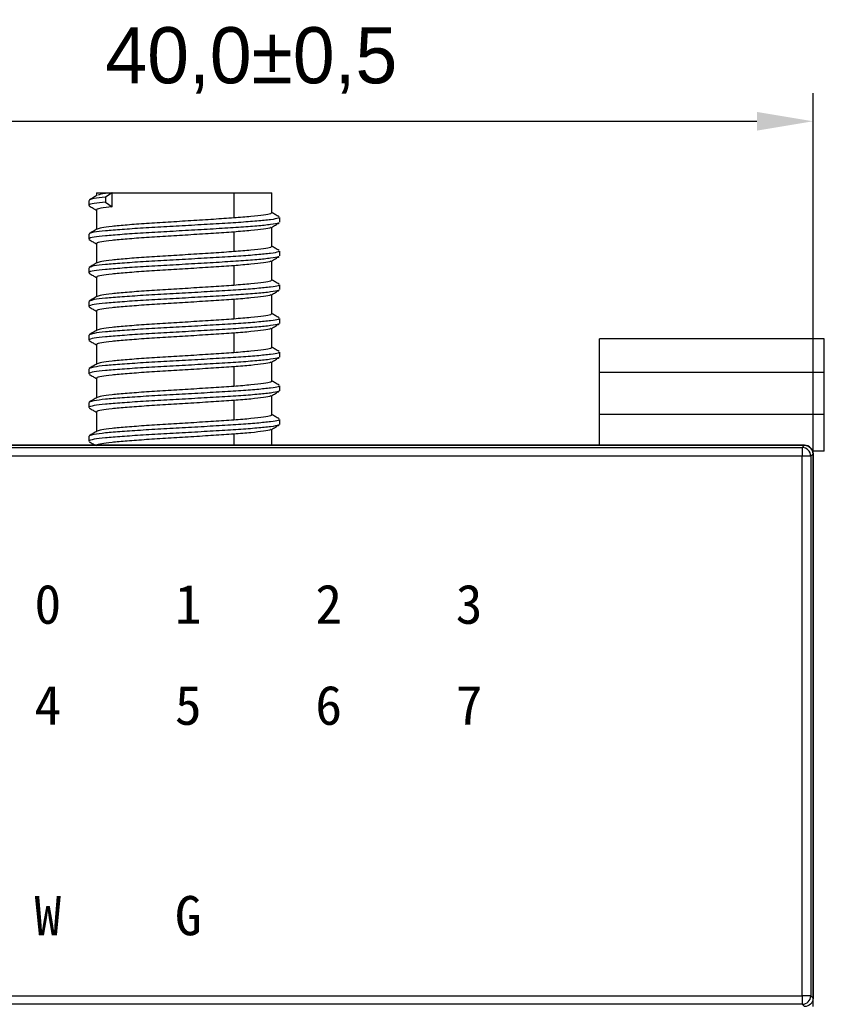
# Model space of a CAD drawing. Header units: millimetres. Extents: x -4806 to 345, y 512 to 4229.
# Tile 14 of 256: x -4665 to -4637, y 4074 to 4109. Entities that reach past the tile are written whole.
import ezdxf

# ---------------------------------------------------------------- set-up
doc = ezdxf.new("R2010")
doc.units = ezdxf.units.MM
doc.header["$LTSCALE"] = 5
doc.header["$PDSIZE"] = -1
doc.layers.add('HMI-D4', color=250, linetype='Continuous')
doc.styles.add('样式 1', font='simhei.ttf', dxfattribs={"height": 1.8})
doc.dimstyles.new('ISO-25', dxfattribs={"dimtxt": 2.5, "dimasz": 2.5, "dimexe": 1.25, "dimexo": 0.625, "dimtad": 1, "dimtxsty": 'Standard', "dimcen": 2.5, "dimadec": 0, "dimazin": 0, "dimtfac": 1, "dimtmove": 0, "dimatfit": 3, "dimfxl": 1, "dimarcsym": 0})

# ---------------------------------------------------------------- blocks, each defined once
blk = doc.blocks.new('*D788')
at = {"layer": 'Defpoints', "color": 0}
for p in [(-4637.161, 4105.385), (-4677.161, 4092.675), (-4637.161, 4092.675)]:
    blk.add_point(p, dxfattribs=at)
at = {"layer": 'HMI-D4', "color": 0, "lineweight": -2}
for p, q in [((-4677.161, 4092.675), (-4677.161, 4106.385)), ((-4637.161, 4092.675), (-4637.161, 4106.385)), ((-4675.161, 4105.385), (-4639.161, 4105.385))]:
    blk.add_line(p, q, dxfattribs=at)
at = {"layer": 'HMI-D4', "color": 0}
for points in [[(-4675.161, 4105.718), (-4675.161, 4105.051), (-4677.161, 4105.385)], [(-4639.161, 4105.718), (-4639.161, 4105.051), (-4637.161, 4105.385)]]:
    blk.add_solid(points, dxfattribs=at)
at = {"layer": 'HMI-D4', "color": 0, "insert": (-4657.161, 4107.551), "char_height": 2, "attachment_point": 5}
blk.add_mtext('40,0±0,5', dxfattribs=at)

msp = doc.modelspace()

# ---------------------------------------------------------------- linework, layer by layer
at = {"color": 7, "linetype": 'Continuous', "lineweight": 25}
for p, q in [((-4662.942, 4102.577), (-4662.928, 4102.562)), ((-4662.671, 4102.839), (-4662.671, 4102.734)), ((-4662.671, 4102.839), (-4662.122, 4102.839)), ((-4662.122, 4102.839), (-4662.353, 4102.678)), ((-4662.353, 4102.678), (-4662.353, 4102.501)), ((-4662.122, 4102.339), (-4662.122, 4102.839)), ((-4662.122, 4102.839), (-4657.783, 4102.839)), ((-4657.783, 4102.839), (-4657.783, 4101.939)), ((-4657.783, 4102.839), (-4656.431, 4102.839)), ((-4656.431, 4102.124), (-4656.431, 4102.839)), ((-4662.952, 4102.561), (-4662.952, 4102.385)), ((-4662.671, 4102.224), (-4662.671, 4101.534)), ((-4662.353, 4102.501), (-4662.122, 4102.339)), ((-4656.151, 4101.785), (-4656.151, 4101.961)), ((-4656.431, 4100.924), (-4656.431, 4101.614)), ((-4662.952, 4101.361), (-4662.952, 4101.185)), ((-4662.942, 4101.377), (-4662.928, 4101.362)), ((-4657.783, 4101.439), (-4657.783, 4100.739)), ((-4662.671, 4101.024), (-4662.671, 4100.334)), ((-4656.151, 4100.585), (-4656.151, 4100.761)), ((-4662.952, 4100.161), (-4662.952, 4099.985)), ((-4662.942, 4100.177), (-4662.928, 4100.162)), ((-4657.783, 4100.239), (-4657.783, 4099.539)), ((-4656.431, 4099.724), (-4656.431, 4100.414)), ((-4662.671, 4099.824), (-4662.671, 4099.134)), ((-4656.151, 4099.385), (-4656.151, 4099.561)), ((-4656.431, 4098.524), (-4656.431, 4099.214)), ((-4662.952, 4098.961), (-4662.952, 4098.785)), ((-4662.942, 4098.977), (-4662.928, 4098.962)), ((-4657.783, 4099.039), (-4657.783, 4098.339)), ((-4662.671, 4098.624), (-4662.671, 4097.934)), ((-4656.151, 4098.185), (-4656.151, 4098.361)), ((-4656.431, 4097.324), (-4656.431, 4098.014)), ((-4662.952, 4097.761), (-4662.952, 4097.585)), ((-4662.942, 4097.777), (-4662.928, 4097.762)), ((-4657.783, 4097.839), (-4657.783, 4097.139)), ((-4662.671, 4097.424), (-4662.671, 4096.734)), ((-4644.761, 4096.432), (-4644.761, 4097.632)), ((-4636.761, 4097.632), (-4644.761, 4097.632)), ((-4636.761, 4096.432), (-4636.761, 4097.632)), ((-4656.151, 4096.985), (-4656.151, 4097.161)), ((-4657.783, 4096.639), (-4657.783, 4095.939)), ((-4656.431, 4096.124), (-4656.431, 4096.814)), ((-4662.952, 4096.561), (-4662.952, 4096.385)), ((-4662.942, 4096.577), (-4662.928, 4096.562)), ((-4636.761, 4096.432), (-4644.761, 4096.432)), ((-4644.761, 4094.932), (-4644.761, 4096.432)), ((-4636.761, 4094.932), (-4636.761, 4096.432)), ((-4662.671, 4096.224), (-4662.671, 4095.534)), ((-4656.151, 4095.785), (-4656.151, 4095.961)), ((-4656.431, 4094.924), (-4656.431, 4095.614)), ((-4662.952, 4095.361), (-4662.952, 4095.185)), ((-4662.942, 4095.377), (-4662.928, 4095.362)), ((-4657.783, 4095.439), (-4657.783, 4094.739)), ((-4662.671, 4095.024), (-4662.671, 4094.334)), ((-4636.761, 4094.932), (-4644.761, 4094.932)), ((-4644.761, 4093.839), (-4644.761, 4094.932)), ((-4636.761, 4093.632), (-4636.761, 4094.932)), ((-4656.151, 4094.585), (-4656.151, 4094.761)), ((-4662.952, 4094.161), (-4662.952, 4093.985)), ((-4662.942, 4094.177), (-4662.928, 4094.162)), ((-4656.431, 4093.839), (-4656.431, 4094.414)), ((-4645.161, 4093.839), (-4676.861, 4093.839)), ((-4676.861, 4093.839), (-4637.461, 4093.839)), ((-4637.461, 4093.839), (-4645.161, 4093.839)), ((-4637.543, 4093.757), (-4637.461, 4093.839)), ((-4676.779, 4093.757), (-4637.543, 4093.757)), ((-4637.543, 4093.457), (-4676.779, 4093.457)), ((-4637.543, 4093.757), (-4637.543, 4093.457)), ((-4637.543, 4074.222), (-4637.543, 4093.457)), ((-4637.243, 4093.457), (-4637.543, 4093.457)), ((-4637.161, 4093.54), (-4637.243, 4093.457)), ((-4637.243, 4093.457), (-4637.243, 4074.222)), ((-4636.761, 4093.632), (-4637.175, 4093.632)), ((-4637.162, 4093.571), (-4637.161, 4093.632)), ((-4637.161, 4093.54), (-4637.161, 4074.139)), ((-4637.161, 4073.839), (-4637.161, 4093.539)), ((-4676.779, 4074.222), (-4637.543, 4074.222)), ((-4637.543, 4074.222), (-4637.543, 4073.922)), ((-4637.243, 4074.222), (-4637.543, 4074.222)), ((-4637.243, 4074.222), (-4637.161, 4074.139)), ((-4637.543, 4073.922), (-4676.779, 4073.922)), ((-4637.461, 4073.839), (-4637.543, 4073.922))]:
    msp.add_line(p, q, dxfattribs=at)
at = {"color": 8, "linetype": 'Continuous', "lineweight": 25}
msp.add_line((-4657.783, 4094.239), (-4657.783, 4093.839), dxfattribs=at)
at = {"color": 7, "linetype": 'Continuous', "lineweight": 25}
for centre, start, end in [((-4637.461, 4093.539), 0, 90), ((-4637.543, 4093.457), 0.0204, 89.9796), ((-4637.543, 4074.222), 270.0204, 359.9796)]:
    msp.add_arc(centre, 0.3, start, end, dxfattribs=at)
for points, knots in [([(-4662.646, 4102.748), (-4662.693, 4102.721), (-4662.787, 4102.667), (-4662.881, 4102.612), (-4662.928, 4102.585)], [0, 0, 0, 0, 0.49992, 1, 1, 1, 1]), ([(-4662.353, 4102.678), (-4662.506, 4102.661), (-4662.791, 4102.631), (-4662.874, 4102.6), (-4662.912, 4102.585)], [0, 0, 0, 0, 0.539335, 1, 1, 1, 1]), ([(-4662.122, 4102.839), (-4662.281, 4102.821), (-4662.541, 4102.791), (-4662.594, 4102.76), (-4662.614, 4102.748)], [0, 0, 0, 0, 0.614372, 1, 1, 1, 1]), ([(-4662.353, 4102.501), (-4662.499, 4102.485), (-4662.793, 4102.453), (-4662.965, 4102.412), (-4662.935, 4102.391), (-4662.928, 4102.386)], [0, 0, 0, 0, 0.43069, 0.868905, 1, 1, 1, 1]), ([(-4662.937, 4102.368), (-4662.89, 4102.341), (-4662.802, 4102.289), (-4662.713, 4102.238), (-4662.671, 4102.214)], [0, 0, 0, 0, 0.5300158, 1, 1, 1, 1]), ([(-4662.122, 4102.339), (-4662.267, 4102.321), (-4662.56, 4102.285), (-4662.711, 4102.244), (-4662.667, 4102.225), (-4662.665, 4102.224)], [0, 0, 0, 0, 0.48458, 0.976348, 1, 1, 1, 1]), ([(-4656.175, 4101.962), (-4656.177, 4101.95), (-4656.18, 4101.922), (-4656.451, 4101.879), (-4656.933, 4101.826), (-4657.602, 4101.778), (-4658.401, 4101.729), (-4659.28, 4101.676), (-4660.176, 4101.628), (-4661.03, 4101.579), (-4661.785, 4101.526), (-4662.381, 4101.478), (-4662.796, 4101.43), (-4662.885, 4101.396), (-4662.929, 4101.38)], [0, 0, 0, 0, 0.059349, 0.144858, 0.231861, 0.31737, 0.402879, 0.489882, 0.575391, 0.660901, 0.747904, 0.833413, 0.918922, 1, 1, 1, 1]), ([(-4657.783, 4101.939), (-4658.017, 4101.923), (-4658.491, 4101.891), (-4659.304, 4101.838), (-4660.124, 4101.789), (-4660.908, 4101.741), (-4661.601, 4101.688), (-4662.148, 4101.639), (-4662.525, 4101.592), (-4662.607, 4101.559), (-4662.646, 4101.543)], [0, 0, 0, 0, 0.125688, 0.253574, 0.379262, 0.50495, 0.632836, 0.758524, 0.884211, 1, 1, 1, 1]), ([(-4656.453, 4102.124), (-4656.455, 4102.112), (-4656.458, 4102.084), (-4656.708, 4102.041), (-4657.144, 4101.988), (-4657.571, 4101.956), (-4657.783, 4101.939)], [0, 0, 0, 0, 0.188845, 0.457663, 0.731183, 1, 1, 1, 1]), ([(-4656.166, 4101.98), (-4656.213, 4102.007), (-4656.302, 4102.059), (-4656.39, 4102.11), (-4656.431, 4102.134)], [0, 0, 0, 0, 0.532093, 1, 1, 1, 1]), ([(-4656.192, 4101.768), (-4656.194, 4101.763), (-4656.203, 4101.741), (-4656.456, 4101.703), (-4656.932, 4101.65), (-4657.603, 4101.601), (-4658.401, 4101.553), (-4659.28, 4101.5), (-4660.176, 4101.451), (-4661.031, 4101.403), (-4661.783, 4101.35), (-4662.387, 4101.301), (-4662.783, 4101.253), (-4662.965, 4101.212), (-4662.935, 4101.191), (-4662.928, 4101.186)], [0, 0, 0, 0, 0.029248, 0.114594, 0.201431, 0.286778, 0.372124, 0.458962, 0.544308, 0.629654, 0.716492, 0.801838, 0.887185, 0.974022, 1, 1, 1, 1]), ([(-4662.654, 4101.544), (-4662.701, 4101.517), (-4662.795, 4101.462), (-4662.89, 4101.407), (-4662.937, 4101.38)], [0, 0, 0, 0, 0.499913, 1, 1, 1, 1]), ([(-4656.47, 4101.605), (-4656.472, 4101.6), (-4656.481, 4101.578), (-4656.713, 4101.541), (-4657.143, 4101.488), (-4657.571, 4101.456), (-4657.783, 4101.439)], [0, 0, 0, 0, 0.094466, 0.394561, 0.699905, 1, 1, 1, 1]), ([(-4656.447, 4101.604), (-4656.4, 4101.632), (-4656.306, 4101.686), (-4656.213, 4101.741), (-4656.166, 4101.768)], [0, 0, 0, 0, 0.499927, 1, 1, 1, 1]), ([(-4662.937, 4101.168), (-4662.89, 4101.141), (-4662.802, 4101.089), (-4662.713, 4101.038), (-4662.671, 4101.014)], [0, 0, 0, 0, 0.530016, 1, 1, 1, 1]), ([(-4657.783, 4101.439), (-4658.017, 4101.423), (-4658.491, 4101.391), (-4659.304, 4101.338), (-4660.124, 4101.289), (-4660.909, 4101.241), (-4661.599, 4101.188), (-4662.154, 4101.139), (-4662.516, 4101.091), (-4662.684, 4101.05), (-4662.656, 4101.029), (-4662.649, 4101.024)], [0, 0, 0, 0, 0.1197609, 0.2416166, 0.3613775, 0.4811384, 0.6029941, 0.722755, 0.8425159, 0.9643717, 1, 1, 1, 1]), ([(-4656.453, 4100.924), (-4656.455, 4100.912), (-4656.458, 4100.884), (-4656.708, 4100.841), (-4657.144, 4100.788), (-4657.571, 4100.756), (-4657.783, 4100.739)], [0, 0, 0, 0, 0.188845, 0.457663, 0.731183, 1, 1, 1, 1]), ([(-4656.166, 4100.78), (-4656.213, 4100.807), (-4656.302, 4100.859), (-4656.39, 4100.91), (-4656.431, 4100.934)], [0, 0, 0, 0, 0.532093, 1, 1, 1, 1]), ([(-4656.192, 4100.568), (-4656.194, 4100.563), (-4656.203, 4100.541), (-4656.456, 4100.503), (-4656.932, 4100.45), (-4657.603, 4100.401), (-4658.401, 4100.353), (-4659.28, 4100.3), (-4660.176, 4100.251), (-4661.031, 4100.203), (-4661.783, 4100.15), (-4662.387, 4100.101), (-4662.783, 4100.053), (-4662.965, 4100.012), (-4662.935, 4099.991), (-4662.928, 4099.986)], [0, 0, 0, 0, 0.029248, 0.114594, 0.201431, 0.286778, 0.372124, 0.458962, 0.544308, 0.629654, 0.716492, 0.801838, 0.887185, 0.974022, 1, 1, 1, 1]), ([(-4656.175, 4100.762), (-4656.177, 4100.75), (-4656.18, 4100.722), (-4656.451, 4100.679), (-4656.933, 4100.626), (-4657.602, 4100.578), (-4658.401, 4100.529), (-4659.28, 4100.476), (-4660.176, 4100.428), (-4661.03, 4100.379), (-4661.785, 4100.326), (-4662.381, 4100.278), (-4662.796, 4100.23), (-4662.885, 4100.196), (-4662.929, 4100.18)], [0, 0, 0, 0, 0.059349, 0.144858, 0.231861, 0.31737, 0.402879, 0.489882, 0.575391, 0.660901, 0.747904, 0.833413, 0.918922, 1, 1, 1, 1]), ([(-4657.783, 4100.739), (-4658.017, 4100.723), (-4658.491, 4100.691), (-4659.304, 4100.638), (-4660.124, 4100.589), (-4660.908, 4100.541), (-4661.601, 4100.488), (-4662.148, 4100.439), (-4662.525, 4100.392), (-4662.607, 4100.359), (-4662.646, 4100.343)], [0, 0, 0, 0, 0.1256878, 0.253574, 0.3792618, 0.5049496, 0.6328358, 0.7585236, 0.8842113, 1, 1, 1, 1]), ([(-4656.447, 4100.404), (-4656.4, 4100.432), (-4656.306, 4100.486), (-4656.213, 4100.541), (-4656.166, 4100.568)], [0, 0, 0, 0, 0.499927, 1, 1, 1, 1]), ([(-4662.654, 4100.344), (-4662.701, 4100.317), (-4662.795, 4100.262), (-4662.89, 4100.207), (-4662.937, 4100.18)], [0, 0, 0, 0, 0.499913, 1, 1, 1, 1]), ([(-4657.783, 4100.239), (-4658.017, 4100.223), (-4658.491, 4100.191), (-4659.304, 4100.138), (-4660.124, 4100.089), (-4660.909, 4100.041), (-4661.599, 4099.988), (-4662.154, 4099.939), (-4662.516, 4099.891), (-4662.684, 4099.85), (-4662.656, 4099.829), (-4662.649, 4099.824)], [0, 0, 0, 0, 0.119761, 0.241617, 0.361378, 0.481138, 0.602994, 0.722755, 0.842516, 0.964372, 1, 1, 1, 1]), ([(-4656.47, 4100.405), (-4656.472, 4100.4), (-4656.481, 4100.378), (-4656.713, 4100.341), (-4657.143, 4100.288), (-4657.571, 4100.256), (-4657.783, 4100.239)], [0, 0, 0, 0, 0.094466, 0.394561, 0.699905, 1, 1, 1, 1]), ([(-4662.937, 4099.968), (-4662.89, 4099.941), (-4662.802, 4099.889), (-4662.713, 4099.838), (-4662.671, 4099.814)], [0, 0, 0, 0, 0.530016, 1, 1, 1, 1]), ([(-4656.175, 4099.562), (-4656.177, 4099.55), (-4656.18, 4099.522), (-4656.451, 4099.479), (-4656.933, 4099.426), (-4657.602, 4099.378), (-4658.401, 4099.329), (-4659.28, 4099.276), (-4660.176, 4099.228), (-4661.03, 4099.179), (-4661.785, 4099.126), (-4662.381, 4099.078), (-4662.796, 4099.03), (-4662.885, 4098.996), (-4662.929, 4098.98)], [0, 0, 0, 0, 0.059349, 0.144858, 0.231861, 0.31737, 0.402879, 0.489882, 0.575391, 0.660901, 0.747904, 0.833413, 0.918922, 1, 1, 1, 1]), ([(-4657.783, 4099.539), (-4658.017, 4099.523), (-4658.491, 4099.491), (-4659.304, 4099.438), (-4660.124, 4099.389), (-4660.908, 4099.341), (-4661.601, 4099.288), (-4662.148, 4099.239), (-4662.525, 4099.192), (-4662.607, 4099.159), (-4662.646, 4099.143)], [0, 0, 0, 0, 0.125688, 0.253574, 0.379262, 0.50495, 0.632836, 0.758524, 0.884211, 1, 1, 1, 1]), ([(-4656.453, 4099.724), (-4656.455, 4099.712), (-4656.458, 4099.684), (-4656.708, 4099.641), (-4657.144, 4099.588), (-4657.571, 4099.556), (-4657.783, 4099.539)], [0, 0, 0, 0, 0.188845, 0.457663, 0.731183, 1, 1, 1, 1]), ([(-4656.166, 4099.58), (-4656.213, 4099.607), (-4656.302, 4099.659), (-4656.39, 4099.71), (-4656.431, 4099.734)], [0, 0, 0, 0, 0.532093, 1, 1, 1, 1]), ([(-4656.192, 4099.368), (-4656.194, 4099.363), (-4656.203, 4099.341), (-4656.456, 4099.303), (-4656.932, 4099.25), (-4657.603, 4099.201), (-4658.401, 4099.153), (-4659.28, 4099.1), (-4660.176, 4099.051), (-4661.031, 4099.003), (-4661.783, 4098.95), (-4662.387, 4098.901), (-4662.783, 4098.853), (-4662.965, 4098.812), (-4662.935, 4098.791), (-4662.928, 4098.786)], [0, 0, 0, 0, 0.029248, 0.114594, 0.201431, 0.286778, 0.372124, 0.458962, 0.544308, 0.629654, 0.716492, 0.801838, 0.887185, 0.974022, 1, 1, 1, 1]), ([(-4662.654, 4099.144), (-4662.701, 4099.117), (-4662.795, 4099.062), (-4662.89, 4099.007), (-4662.937, 4098.98)], [0, 0, 0, 0, 0.499913, 1, 1, 1, 1]), ([(-4656.47, 4099.205), (-4656.472, 4099.2), (-4656.481, 4099.178), (-4656.713, 4099.141), (-4657.143, 4099.088), (-4657.571, 4099.056), (-4657.783, 4099.039)], [0, 0, 0, 0, 0.094466, 0.394561, 0.699905, 1, 1, 1, 1]), ([(-4656.447, 4099.204), (-4656.4, 4099.232), (-4656.306, 4099.286), (-4656.213, 4099.341), (-4656.166, 4099.368)], [0, 0, 0, 0, 0.499927, 1, 1, 1, 1]), ([(-4662.937, 4098.768), (-4662.89, 4098.741), (-4662.802, 4098.689), (-4662.713, 4098.638), (-4662.671, 4098.614)], [0, 0, 0, 0, 0.530016, 1, 1, 1, 1]), ([(-4657.783, 4099.039), (-4658.017, 4099.023), (-4658.491, 4098.991), (-4659.304, 4098.938), (-4660.124, 4098.889), (-4660.909, 4098.841), (-4661.599, 4098.788), (-4662.154, 4098.739), (-4662.516, 4098.691), (-4662.684, 4098.65), (-4662.656, 4098.629), (-4662.649, 4098.624)], [0, 0, 0, 0, 0.119761, 0.241617, 0.361378, 0.481138, 0.602994, 0.722755, 0.842516, 0.964372, 1, 1, 1, 1]), ([(-4656.175, 4098.362), (-4656.177, 4098.35), (-4656.18, 4098.322), (-4656.451, 4098.279), (-4656.933, 4098.226), (-4657.602, 4098.178), (-4658.401, 4098.129), (-4659.28, 4098.076), (-4660.176, 4098.028), (-4661.03, 4097.979), (-4661.785, 4097.926), (-4662.381, 4097.878), (-4662.796, 4097.83), (-4662.885, 4097.796), (-4662.929, 4097.78)], [0, 0, 0, 0, 0.059349, 0.144858, 0.231861, 0.31737, 0.402879, 0.489882, 0.575391, 0.660901, 0.747904, 0.833413, 0.918922, 1, 1, 1, 1]), ([(-4656.453, 4098.524), (-4656.455, 4098.512), (-4656.458, 4098.484), (-4656.708, 4098.441), (-4657.144, 4098.388), (-4657.571, 4098.356), (-4657.783, 4098.339)], [0, 0, 0, 0, 0.188845, 0.457663, 0.731183, 1, 1, 1, 1]), ([(-4656.166, 4098.38), (-4656.213, 4098.407), (-4656.302, 4098.459), (-4656.39, 4098.51), (-4656.431, 4098.534)], [0, 0, 0, 0, 0.532093, 1, 1, 1, 1]), ([(-4656.192, 4098.168), (-4656.194, 4098.163), (-4656.203, 4098.141), (-4656.456, 4098.103), (-4656.932, 4098.05), (-4657.603, 4098.001), (-4658.401, 4097.953), (-4659.28, 4097.9), (-4660.176, 4097.851), (-4661.031, 4097.803), (-4661.783, 4097.75), (-4662.387, 4097.701), (-4662.783, 4097.653), (-4662.965, 4097.612), (-4662.935, 4097.591), (-4662.928, 4097.586)], [0, 0, 0, 0, 0.029248, 0.114594, 0.201431, 0.286778, 0.372124, 0.458962, 0.544308, 0.629654, 0.716492, 0.801838, 0.887185, 0.974022, 1, 1, 1, 1]), ([(-4657.783, 4098.339), (-4658.017, 4098.323), (-4658.491, 4098.291), (-4659.304, 4098.238), (-4660.124, 4098.189), (-4660.908, 4098.141), (-4661.601, 4098.088), (-4662.148, 4098.039), (-4662.525, 4097.992), (-4662.607, 4097.959), (-4662.646, 4097.943)], [0, 0, 0, 0, 0.125688, 0.253574, 0.379262, 0.50495, 0.632836, 0.758524, 0.884211, 1, 1, 1, 1]), ([(-4656.47, 4098.005), (-4656.472, 4098), (-4656.481, 4097.978), (-4656.713, 4097.941), (-4657.143, 4097.888), (-4657.571, 4097.856), (-4657.783, 4097.839)], [0, 0, 0, 0, 0.094466, 0.394561, 0.699905, 1, 1, 1, 1]), ([(-4656.447, 4098.004), (-4656.4, 4098.032), (-4656.306, 4098.086), (-4656.213, 4098.141), (-4656.166, 4098.168)], [0, 0, 0, 0, 0.4999268, 1, 1, 1, 1]), ([(-4662.654, 4097.944), (-4662.701, 4097.917), (-4662.795, 4097.862), (-4662.89, 4097.807), (-4662.937, 4097.78)], [0, 0, 0, 0, 0.499913, 1, 1, 1, 1]), ([(-4657.783, 4097.839), (-4658.017, 4097.823), (-4658.491, 4097.791), (-4659.304, 4097.738), (-4660.124, 4097.689), (-4660.909, 4097.641), (-4661.599, 4097.588), (-4662.154, 4097.539), (-4662.516, 4097.491), (-4662.684, 4097.45), (-4662.656, 4097.429), (-4662.649, 4097.424)], [0, 0, 0, 0, 0.119761, 0.241617, 0.361378, 0.481138, 0.602994, 0.722755, 0.842516, 0.964372, 1, 1, 1, 1]), ([(-4662.937, 4097.568), (-4662.89, 4097.541), (-4662.802, 4097.489), (-4662.713, 4097.438), (-4662.671, 4097.414)], [0, 0, 0, 0, 0.530016, 1, 1, 1, 1]), ([(-4656.453, 4097.324), (-4656.455, 4097.312), (-4656.458, 4097.284), (-4656.708, 4097.241), (-4657.144, 4097.188), (-4657.571, 4097.156), (-4657.783, 4097.139)], [0, 0, 0, 0, 0.188845, 0.457663, 0.731183, 1, 1, 1, 1]), ([(-4656.166, 4097.18), (-4656.213, 4097.207), (-4656.302, 4097.259), (-4656.39, 4097.31), (-4656.431, 4097.334)], [0, 0, 0, 0, 0.5320931, 1, 1, 1, 1]), ([(-4656.192, 4096.968), (-4656.194, 4096.963), (-4656.203, 4096.941), (-4656.456, 4096.903), (-4656.932, 4096.85), (-4657.603, 4096.801), (-4658.401, 4096.753), (-4659.28, 4096.7), (-4660.176, 4096.651), (-4661.031, 4096.603), (-4661.783, 4096.55), (-4662.387, 4096.501), (-4662.783, 4096.453), (-4662.965, 4096.412), (-4662.935, 4096.391), (-4662.928, 4096.386)], [0, 0, 0, 0, 0.029248, 0.114594, 0.201431, 0.286778, 0.372124, 0.458962, 0.544308, 0.629654, 0.716492, 0.801838, 0.887185, 0.974022, 1, 1, 1, 1]), ([(-4656.175, 4097.162), (-4656.177, 4097.15), (-4656.18, 4097.122), (-4656.451, 4097.079), (-4656.933, 4097.026), (-4657.602, 4096.978), (-4658.401, 4096.929), (-4659.28, 4096.876), (-4660.176, 4096.828), (-4661.03, 4096.779), (-4661.785, 4096.726), (-4662.381, 4096.678), (-4662.796, 4096.63), (-4662.885, 4096.596), (-4662.929, 4096.58)], [0, 0, 0, 0, 0.059349, 0.144858, 0.231861, 0.31737, 0.402879, 0.489882, 0.575391, 0.660901, 0.747904, 0.833413, 0.918922, 1, 1, 1, 1]), ([(-4657.783, 4097.139), (-4658.017, 4097.123), (-4658.491, 4097.091), (-4659.304, 4097.038), (-4660.124, 4096.989), (-4660.908, 4096.941), (-4661.601, 4096.888), (-4662.148, 4096.839), (-4662.525, 4096.792), (-4662.607, 4096.759), (-4662.646, 4096.743)], [0, 0, 0, 0, 0.125688, 0.253574, 0.379262, 0.50495, 0.632836, 0.758524, 0.884211, 1, 1, 1, 1]), ([(-4656.447, 4096.804), (-4656.4, 4096.832), (-4656.306, 4096.886), (-4656.213, 4096.941), (-4656.166, 4096.968)], [0, 0, 0, 0, 0.499927, 1, 1, 1, 1]), ([(-4662.654, 4096.744), (-4662.701, 4096.717), (-4662.795, 4096.662), (-4662.89, 4096.607), (-4662.937, 4096.58)], [0, 0, 0, 0, 0.499913, 1, 1, 1, 1]), ([(-4657.783, 4096.639), (-4658.017, 4096.623), (-4658.491, 4096.591), (-4659.304, 4096.538), (-4660.124, 4096.489), (-4660.909, 4096.441), (-4661.599, 4096.388), (-4662.154, 4096.339), (-4662.516, 4096.291), (-4662.684, 4096.25), (-4662.656, 4096.229), (-4662.649, 4096.224)], [0, 0, 0, 0, 0.1197609, 0.2416166, 0.3613775, 0.4811384, 0.6029941, 0.722755, 0.8425159, 0.9643717, 1, 1, 1, 1]), ([(-4656.47, 4096.805), (-4656.472, 4096.8), (-4656.481, 4096.778), (-4656.713, 4096.741), (-4657.143, 4096.688), (-4657.571, 4096.656), (-4657.783, 4096.639)], [0, 0, 0, 0, 0.094466, 0.394561, 0.699905, 1, 1, 1, 1]), ([(-4662.937, 4096.368), (-4662.89, 4096.341), (-4662.802, 4096.289), (-4662.713, 4096.238), (-4662.671, 4096.214)], [0, 0, 0, 0, 0.530016, 1, 1, 1, 1]), ([(-4656.175, 4095.962), (-4656.177, 4095.95), (-4656.18, 4095.922), (-4656.451, 4095.879), (-4656.933, 4095.826), (-4657.602, 4095.778), (-4658.401, 4095.729), (-4659.28, 4095.676), (-4660.176, 4095.628), (-4661.03, 4095.579), (-4661.785, 4095.526), (-4662.381, 4095.478), (-4662.796, 4095.43), (-4662.885, 4095.396), (-4662.929, 4095.38)], [0, 0, 0, 0, 0.059349, 0.144858, 0.231861, 0.31737, 0.402879, 0.489882, 0.575391, 0.660901, 0.747904, 0.833413, 0.918922, 1, 1, 1, 1]), ([(-4657.783, 4095.939), (-4658.017, 4095.923), (-4658.491, 4095.891), (-4659.304, 4095.838), (-4660.124, 4095.789), (-4660.908, 4095.741), (-4661.601, 4095.688), (-4662.148, 4095.639), (-4662.525, 4095.592), (-4662.607, 4095.559), (-4662.646, 4095.543)], [0, 0, 0, 0, 0.1256878, 0.253574, 0.3792618, 0.5049496, 0.6328358, 0.7585236, 0.8842113, 1, 1, 1, 1]), ([(-4656.453, 4096.124), (-4656.455, 4096.112), (-4656.458, 4096.084), (-4656.708, 4096.041), (-4657.144, 4095.988), (-4657.571, 4095.956), (-4657.783, 4095.939)], [0, 0, 0, 0, 0.188845, 0.457663, 0.731183, 1, 1, 1, 1]), ([(-4656.166, 4095.98), (-4656.213, 4096.007), (-4656.302, 4096.059), (-4656.39, 4096.11), (-4656.431, 4096.134)], [0, 0, 0, 0, 0.532093, 1, 1, 1, 1]), ([(-4656.192, 4095.768), (-4656.194, 4095.763), (-4656.203, 4095.741), (-4656.456, 4095.703), (-4656.932, 4095.65), (-4657.603, 4095.601), (-4658.401, 4095.553), (-4659.28, 4095.5), (-4660.176, 4095.451), (-4661.031, 4095.403), (-4661.783, 4095.35), (-4662.387, 4095.301), (-4662.783, 4095.253), (-4662.965, 4095.212), (-4662.935, 4095.191), (-4662.928, 4095.186)], [0, 0, 0, 0, 0.029248, 0.114594, 0.201431, 0.286778, 0.372124, 0.458962, 0.544308, 0.629654, 0.716492, 0.801838, 0.887185, 0.974022, 1, 1, 1, 1]), ([(-4656.47, 4095.605), (-4656.472, 4095.6), (-4656.481, 4095.578), (-4656.713, 4095.541), (-4657.143, 4095.488), (-4657.571, 4095.456), (-4657.783, 4095.439)], [0, 0, 0, 0, 0.094466, 0.394561, 0.699905, 1, 1, 1, 1]), ([(-4656.447, 4095.604), (-4656.4, 4095.632), (-4656.306, 4095.686), (-4656.213, 4095.741), (-4656.166, 4095.768)], [0, 0, 0, 0, 0.4999268, 1, 1, 1, 1]), ([(-4662.654, 4095.544), (-4662.701, 4095.517), (-4662.795, 4095.462), (-4662.89, 4095.407), (-4662.937, 4095.38)], [0, 0, 0, 0, 0.499913, 1, 1, 1, 1]), ([(-4657.783, 4095.439), (-4658.017, 4095.423), (-4658.491, 4095.391), (-4659.304, 4095.338), (-4660.124, 4095.289), (-4660.909, 4095.241), (-4661.599, 4095.188), (-4662.154, 4095.139), (-4662.516, 4095.091), (-4662.684, 4095.05), (-4662.656, 4095.029), (-4662.649, 4095.024)], [0, 0, 0, 0, 0.1197609, 0.2416166, 0.3613775, 0.4811384, 0.6029941, 0.722755, 0.8425159, 0.9643717, 1, 1, 1, 1]), ([(-4662.937, 4095.168), (-4662.89, 4095.141), (-4662.802, 4095.089), (-4662.713, 4095.038), (-4662.671, 4095.014)], [0, 0, 0, 0, 0.530016, 1, 1, 1, 1]), ([(-4656.453, 4094.924), (-4656.455, 4094.912), (-4656.458, 4094.884), (-4656.708, 4094.841), (-4657.144, 4094.788), (-4657.571, 4094.756), (-4657.783, 4094.739)], [0, 0, 0, 0, 0.188845, 0.457663, 0.731183, 1, 1, 1, 1]), ([(-4656.166, 4094.78), (-4656.213, 4094.807), (-4656.302, 4094.859), (-4656.39, 4094.91), (-4656.431, 4094.934)], [0, 0, 0, 0, 0.532093, 1, 1, 1, 1]), ([(-4656.192, 4094.568), (-4656.194, 4094.563), (-4656.203, 4094.541), (-4656.456, 4094.503), (-4656.932, 4094.45), (-4657.603, 4094.401), (-4658.401, 4094.353), (-4659.28, 4094.3), (-4660.176, 4094.251), (-4661.031, 4094.203), (-4661.783, 4094.15), (-4662.387, 4094.101), (-4662.783, 4094.053), (-4662.965, 4094.012), (-4662.935, 4093.991), (-4662.928, 4093.986)], [0, 0, 0, 0, 0.029248, 0.114594, 0.201431, 0.286778, 0.372124, 0.458962, 0.544308, 0.629654, 0.716492, 0.801838, 0.887185, 0.974022, 1, 1, 1, 1]), ([(-4656.175, 4094.762), (-4656.177, 4094.75), (-4656.18, 4094.722), (-4656.451, 4094.679), (-4656.933, 4094.626), (-4657.602, 4094.578), (-4658.401, 4094.529), (-4659.28, 4094.476), (-4660.176, 4094.428), (-4661.03, 4094.379), (-4661.785, 4094.326), (-4662.381, 4094.278), (-4662.796, 4094.23), (-4662.885, 4094.196), (-4662.929, 4094.18)], [0, 0, 0, 0, 0.059349, 0.144858, 0.231861, 0.31737, 0.402879, 0.489882, 0.575391, 0.660901, 0.747904, 0.833413, 0.918922, 1, 1, 1, 1]), ([(-4657.783, 4094.739), (-4658.017, 4094.723), (-4658.491, 4094.691), (-4659.304, 4094.638), (-4660.124, 4094.589), (-4660.908, 4094.541), (-4661.601, 4094.488), (-4662.148, 4094.439), (-4662.525, 4094.392), (-4662.607, 4094.359), (-4662.646, 4094.343)], [0, 0, 0, 0, 0.125688, 0.253574, 0.379262, 0.50495, 0.632836, 0.758524, 0.884211, 1, 1, 1, 1]), ([(-4656.447, 4094.404), (-4656.4, 4094.432), (-4656.306, 4094.486), (-4656.213, 4094.541), (-4656.166, 4094.568)], [0, 0, 0, 0, 0.499927, 1, 1, 1, 1]), ([(-4662.654, 4094.344), (-4662.701, 4094.317), (-4662.795, 4094.262), (-4662.89, 4094.207), (-4662.937, 4094.18)], [0, 0, 0, 0, 0.499913, 1, 1, 1, 1]), ([(-4657.783, 4094.239), (-4658.017, 4094.223), (-4658.491, 4094.191), (-4659.304, 4094.138), (-4660.124, 4094.089), (-4660.909, 4094.041), (-4661.599, 4093.988), (-4662.154, 4093.939), (-4662.516, 4093.891), (-4662.684, 4093.85), (-4662.656, 4093.829), (-4662.649, 4093.824)], [0, 0, 0, 0, 0.119761, 0.241617, 0.361378, 0.481138, 0.602994, 0.722755, 0.842516, 0.964372, 1, 1, 1, 1]), ([(-4656.47, 4094.405), (-4656.472, 4094.4), (-4656.481, 4094.378), (-4656.713, 4094.341), (-4657.143, 4094.288), (-4657.571, 4094.256), (-4657.783, 4094.239)], [0, 0, 0, 0, 0.094466, 0.394561, 0.699905, 1, 1, 1, 1]), ([(-4662.937, 4093.968), (-4662.89, 4093.941), (-4662.816, 4093.898), (-4662.743, 4093.855), (-4662.716, 4093.839)], [0, 0, 0, 0, 0.636179, 1, 1, 1, 1]), ([(-4637.461, 4093.839), (-4637.39, 4093.839), (-4637.307, 4093.81), (-4637.19, 4093.693), (-4637.161, 4093.61), (-4637.161, 4093.54)], [0, 0, 0, 0, 0.5, 0.5, 1, 1, 1, 1]), ([(-4637.161, 4074.139), (-4637.161, 4074.069), (-4637.19, 4073.986), (-4637.307, 4073.869), (-4637.39, 4073.839), (-4637.461, 4073.839)], [0, 0, 0, 0, 0.5, 0.5, 1, 1, 1, 1])]:
    msp.add_open_spline(points, degree=3, knots=knots, dxfattribs=at)

# ---------------------------------------------------------------- texts
at = {"color": 0, "lineweight": 211, "style": '样式 1'}
for s, p in [('0', (-4664.883, 4087.48)), ('2', (-4654.883, 4087.48)), ('3', (-4649.883, 4087.48)), ('1', (-4659.883, 4087.48)), ('4', (-4664.883, 4083.88)), ('5', (-4659.883, 4083.88)), ('6', (-4654.883, 4083.88)), ('7', (-4649.883, 4083.88)), ('W', (-4664.883, 4076.382)), ('G', (-4659.883, 4076.382))]:
    msp.add_text(s, height=1.4, dxfattribs=at).set_placement(p)

# ---------------------------------------------------------------- dimensions: what is measured, and where the dimension line sits
at = {"layer": 'HMI-D4', "color": 0}
dim = msp.add_linear_dim(base=(-4637.161, 4105.385), p1=(-4677.161, 4092.675), p2=(-4637.161, 4092.675), dimstyle='ISO-25', override={"dimtxt": 2, "dimasz": 2, "dimexe": 1, "dimexo": 0, "dimgap": 1, "dimtih": 1, "dimtoh": 1, "dimdec": 1, "dimzin": 0, "dimadec": 2, "dimtol": 1, "dimtp": 0.5, "dimtm": 0.5, "dimtdec": 1, "dimtzin": 0}, dxfattribs=at)
dim.commit()
dim.dimension.update_dxf_attribs({"geometry": '*D788', "text_midpoint": (-4657.161, 4107.551)})

doc.saveas('drawing.dxf')
